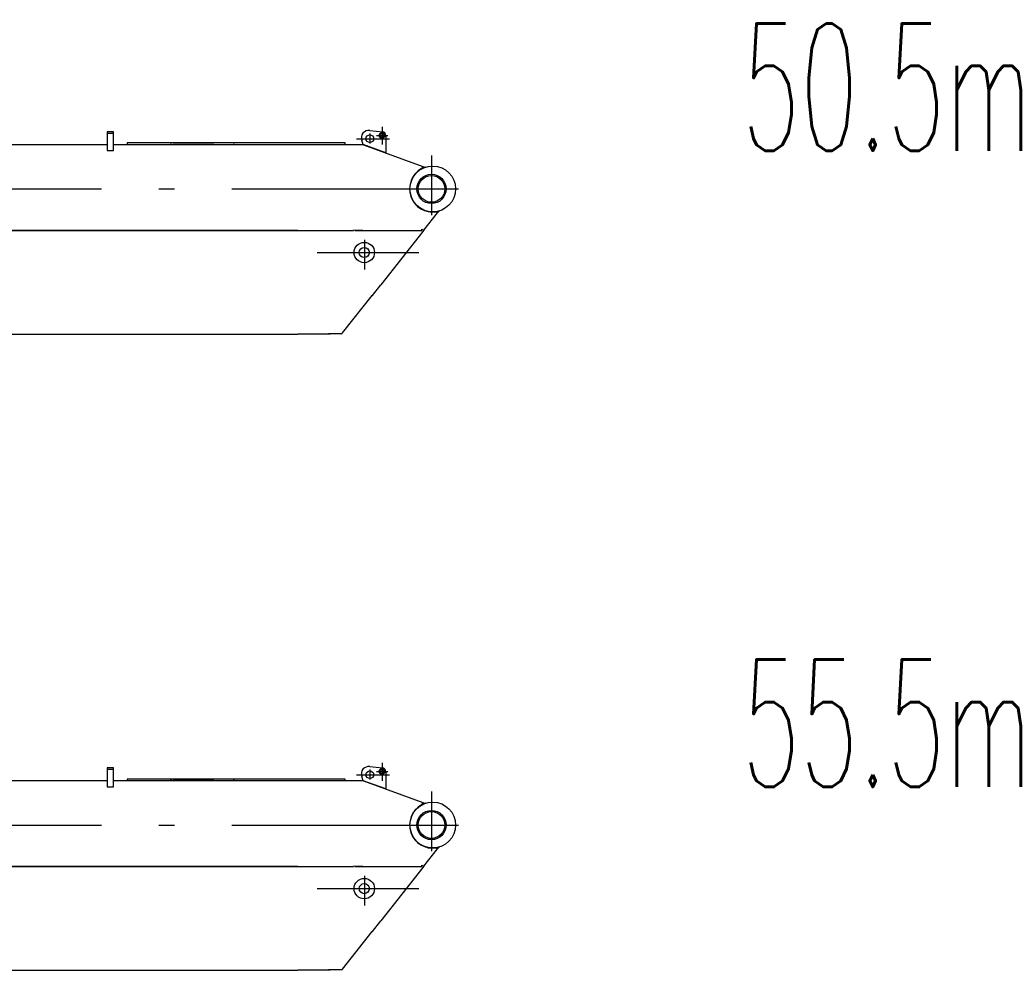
# Model space of a CAD drawing. Extents: x 14406 to 74504, y 8350 to 55392.
# Tile 15 of 25: x 66762 to 74504, y 8858 to 16330. Entities that reach past the tile are written whole.
import ezdxf
from ezdxf.enums import TextEntityAlignment as Align

# ---------------------------------------------------------------- set-up
doc = ezdxf.new("R2010")
doc.units = 0
doc.header["$LTSCALE"] = 50
doc.linetypes.add('CENTER', pattern=[50.5, 30, -9, 2.5, -9])
doc.linetypes.add('HIDDEN', pattern=[12.6, 8.4, -4.2])
doc.layers.add('11', color=7, linetype='CONTINUOUS')
doc.layers.add('611', color=7, linetype='CONTINUOUS')
doc.styles.get("Standard").update_dxf_attribs({"font": 'txt', "bigfont": 'bigfont'})

# ---------------------------------------------------------------- blocks, each defined once
blk = doc.blocks.new('*G11')
at = {"layer": '11', "color": 7, "linetype": 'CONTINUOUS'}
for p, q in [((69514.6, 10460.4), (69614.2, 10449.8)), ((67500, 10449), (67450, 10449)), ((67450, 10449), (67450, 10301.4)), ((67500, 10349), (67500, 10449)), ((69463.2, 10348.4), (69451.7, 10380.7)), ((69640.8, 10420), (69640.8, 10283.6)), ((60067.5, 10349), (67450, 10349)), ((67450, 10301.4), (67500, 10301.4)), ((67500, 10301.4), (67500, 10349)), ((67500, 10349), (68950, 10349)), ((67606, 10361), (67606, 10349)), ((68750, 10361), (67606, 10361)), ((67606, 10349), (69070, 10349)), ((67945.7, 10361), (67958.8, 10361)), ((67959.3, 10349), (67969.3, 10349)), ((67969.9, 10361), (68288.5, 10361)), ((68450, 10349), (68440, 10349)), ((68450, 10349), (69138, 10349)), ((69153.7, 10361), (68750, 10361)), ((68950, 10349), (69150, 10349)), ((69070, 10349), (69138, 10349)), ((69320, 10361), (69150, 10361)), ((69150, 10349), (69320, 10349)), ((69150, 10349), (69450, 10349)), ((69150, 10349), (69463.2, 10349)), ((69320, 10349), (69320, 10361)), ((69463.2, 10348.4), (69466.3, 10347.2)), ((69640.8, 10283.6), (69463.2, 10348.4)), ((69466.3, 10347.2), (69932, 10177.5)), ((69925.4, 10160.7), (69932, 10177.5)), ((69926.9, 10159.7), (69925.4, 10160.7)), ((69932, 10177.5), (69925.8, 10160.5)), ((69955.8, 10171.6), (69926.9, 10159.7)), ((69932, 10177.5), (69955.8, 10171.6)), ((69941, 9676.6), (70048.5, 9812.9)), ((70048.5, 9812.9), (70039.1, 9820.3)), ((70043.3, 9823.1), (70040.7, 9819.1)), ((70040.7, 9819.1), (70048.5, 9812.9)), ((70063.3, 9828.1), (70043.3, 9823.1)), ((70048.5, 9812.9), (70063.3, 9828.1)), ((69923.7, 9674), (69931.5, 9684)), ((68950, 9674), (60146, 9674)), ((60146, 9674), (68950, 9674)), ((68950, 9674), (69386.6, 9674)), ((69396.8, 9674), (69387.1, 9676.2)), ((69396.5, 9672.7), (69396.6, 9673)), ((69396.6, 9673), (69922.9, 9673)), ((69396.9, 9674), (69923.7, 9674)), ((69933.1, 9666.6), (69600.9, 9245.6)), ((69941, 9676.6), (69933.1, 9666.6)), ((69534.9, 9161.9), (69600.9, 9245.6)), ((69300.3, 8867.8), (69533.3, 9163.1)), ((69533.3, 9163.1), (69534.9, 9161.9)), ((62165, 8858), (68950, 8858)), ((69202, 8858), (68950, 8858)), ((69249.8, 8861), (69189.8, 8861)), ((69281.7, 8861), (69211.6, 8861)), ((69290.1, 8861), (69281.7, 8861)), ((69290.1, 8861), (69297.6, 8864.4)), ((69297.6, 8864.4), (69300.3, 8867.8))]:
    blk.add_line(p, q, dxfattribs=at)
at = {"layer": '11', "color": 7, "linetype": 'CENTER'}
for p, q in [((69610.8, 10488.2), (69610.8, 10348.3)), ((69410, 10395), (69668.8, 10395)), ((69515, 10435.1), (69515, 10358)), ((69568.7, 10420), (69657, 10420)), ((70000, 10262.5), (70000, 9794.5)), ((55804.8, 10000), (70215.5, 10000)), ((69789, 10000), (70211.6, 10000)), ((69472, 9599.7), (69472, 9367.1)), ((69100, 9500), (69900, 9500))]:
    blk.add_line(p, q, dxfattribs=at)
at = {"layer": '11', "color": 7, "linetype": 'HIDDEN'}
for p, q in [((67500, 10449), (67450, 10449)), ((67450, 10449), (67450, 10439)), ((67450, 10439), (67500, 10439)), ((67500, 10439), (67500, 10449)), ((69923.7, 9674), (69923.7, 9684)), ((69460, 9674), (69399.2, 9674)), ((69399.2, 9674), (69923.7, 9674))]:
    blk.add_line(p, q, dxfattribs=at)
at = {"layer": '11', "color": 7, "linetype": 'CONTINUOUS'}
for centre, radius in [((69515, 10395), 30), ((69610.8, 10420), 22.3), ((69610.8, 10420), 22.3), ((69610.8, 10420), 15), ((70010, 10000), 180), ((70000, 10000), 115), ((70000, 10000), 105), ((69471.6, 9500), 80), ((69471.6, 9500), 40)]:
    blk.add_circle(centre, radius, dxfattribs=at)
for centre, radius, start, end in [((69508.3, 10400.7), 60, 83.92492, -160.48131), ((69610.8, 10420), 30, 0, 83.50245), ((70010, 10000), 182, 118.72084, -80.79227)]:
    blk.add_arc(centre, radius, start, end, dxfattribs=at)
at = {"layer": '611', "color": 7, "linetype": 'CONTINUOUS'}
blk.add_line((68695, 10349), (68750, 10349), dxfattribs=at)
blk = doc.blocks.new('*G1010')
at = {"layer": '11', "color": 7, "linetype": 'CENTER'}
for p, q in [((69610.8, 15488.2), (69610.8, 15348.3)), ((69515, 15435.1), (69515, 15358)), ((69568.7, 15420), (69657, 15420)), ((69410, 15395), (69668.8, 15395)), ((70000, 15262.5), (70000, 14794.5)), ((55804.8, 15000), (70215.5, 15000)), ((69789, 15000), (70211.6, 15000)), ((69472, 14599.7), (69472, 14367.1)), ((69100, 14500), (69900, 14500))]:
    blk.add_line(p, q, dxfattribs=at)
at = {"layer": '11', "color": 7, "linetype": 'HIDDEN'}
for p, q in [((67500, 15449), (67450, 15449)), ((67450, 15449), (67450, 15439)), ((67450, 15439), (67500, 15439)), ((67500, 15439), (67500, 15449)), ((69460, 14674), (69399.2, 14674)), ((69399.2, 14674), (69923.7, 14674)), ((69923.7, 14674), (69923.7, 14684))]:
    blk.add_line(p, q, dxfattribs=at)
at = {"layer": '11', "color": 7, "linetype": 'CONTINUOUS'}
for p, q in [((67500, 15449), (67450, 15449)), ((67450, 15449), (67450, 15301.4)), ((67500, 15349), (67500, 15449)), ((69514.6, 15460.4), (69614.2, 15449.8)), ((69640.8, 15420), (69640.8, 15283.6)), ((60067.5, 15349), (67450, 15349)), ((67500, 15301.4), (67500, 15349)), ((67500, 15349), (68950, 15349)), ((67606, 15361), (67606, 15349)), ((68750, 15361), (67606, 15361)), ((67606, 15349), (69070, 15349)), ((67945.7, 15361), (67958.8, 15361)), ((67959.3, 15349), (67969.3, 15349)), ((67969.9, 15361), (68288.5, 15361)), ((68450, 15349), (68440, 15349)), ((68450, 15349), (69138, 15349)), ((69153.7, 15361), (68750, 15361)), ((68950, 15349), (69150, 15349)), ((69070, 15349), (69138, 15349)), ((69320, 15361), (69150, 15361)), ((69150, 15349), (69320, 15349)), ((69150, 15349), (69450, 15349)), ((69150, 15349), (69463.2, 15349)), ((69320, 15349), (69320, 15361)), ((69463.2, 15348.4), (69451.7, 15380.7)), ((69463.2, 15348.4), (69466.3, 15347.2)), ((69640.8, 15283.6), (69463.2, 15348.4)), ((69466.3, 15347.2), (69932, 15177.5)), ((67450, 15301.4), (67500, 15301.4)), ((69925.4, 15160.7), (69932, 15177.5)), ((69932, 15177.5), (69925.8, 15160.5)), ((69932, 15177.5), (69955.8, 15171.6)), ((69926.9, 15159.7), (69925.4, 15160.7)), ((69955.8, 15171.6), (69926.9, 15159.7)), ((69941, 14676.6), (70048.5, 14812.9)), ((70048.5, 14812.9), (70039.1, 14820.3)), ((70043.3, 14823.1), (70040.7, 14819.1)), ((70040.7, 14819.1), (70048.5, 14812.9)), ((70063.3, 14828.1), (70043.3, 14823.1)), ((70048.5, 14812.9), (70063.3, 14828.1)), ((68950, 14674), (60146, 14674)), ((60146, 14674), (68950, 14674)), ((68950, 14674), (69386.6, 14674)), ((69396.8, 14674), (69387.1, 14676.2)), ((69396.5, 14672.7), (69396.6, 14673)), ((69396.6, 14673), (69922.9, 14673)), ((69396.9, 14674), (69923.7, 14674)), ((69933.1, 14666.6), (69600.9, 14245.6)), ((69923.7, 14674), (69931.5, 14684)), ((69941, 14676.6), (69933.1, 14666.6)), ((69534.9, 14161.9), (69600.9, 14245.6)), ((69300.3, 13867.8), (69533.3, 14163.1)), ((69533.3, 14163.1), (69534.9, 14161.9)), ((69249.8, 13861), (69189.8, 13861)), ((69281.7, 13861), (69211.6, 13861)), ((69290.1, 13861), (69281.7, 13861)), ((69290.1, 13861), (69297.6, 13864.4)), ((69297.6, 13864.4), (69300.3, 13867.8)), ((62165, 13858), (68950, 13858)), ((69202, 13858), (68950, 13858))]:
    blk.add_line(p, q, dxfattribs=at)
for centre, radius in [((69515, 15395), 30), ((69610.8, 15420), 22.3), ((69610.8, 15420), 22.3), ((69610.8, 15420), 15), ((70010, 15000), 180), ((70000, 15000), 115), ((70000, 15000), 105), ((69471.6, 14500), 80), ((69471.6, 14500), 40)]:
    blk.add_circle(centre, radius, dxfattribs=at)
for centre, radius, start, end in [((69508.3, 15400.7), 60, 83.92492, -160.48131), ((69610.8, 15420), 30, 0, 83.50245), ((70010, 15000), 182, 118.72084, -80.79227)]:
    blk.add_arc(centre, radius, start, end, dxfattribs=at)
at = {"layer": '611', "color": 7, "linetype": 'CONTINUOUS'}
blk.add_line((68695, 15349), (68750, 15349), dxfattribs=at)

msp = doc.modelspace()

# ---------------------------------------------------------------- block references
at = {"layer": '11', "color": 7, "linetype": 'CONTINUOUS'}
for name in ['*G1010', '*G11']:
    msp.add_blockref(name, (0, 0), dxfattribs=at)

# ---------------------------------------------------------------- texts
at = {"layer": '11', "color": 7, "linetype": 'CONTINUOUS', "width": 0.543478}
for s, p in [('50.5m', (72440, 15000)), ('55.5m', (72440, 10000))]:
    msp.add_text(s, height=1000, dxfattribs=at).set_placement(p, align=Align.BOTTOM_LEFT)

doc.saveas('drawing.dxf')
